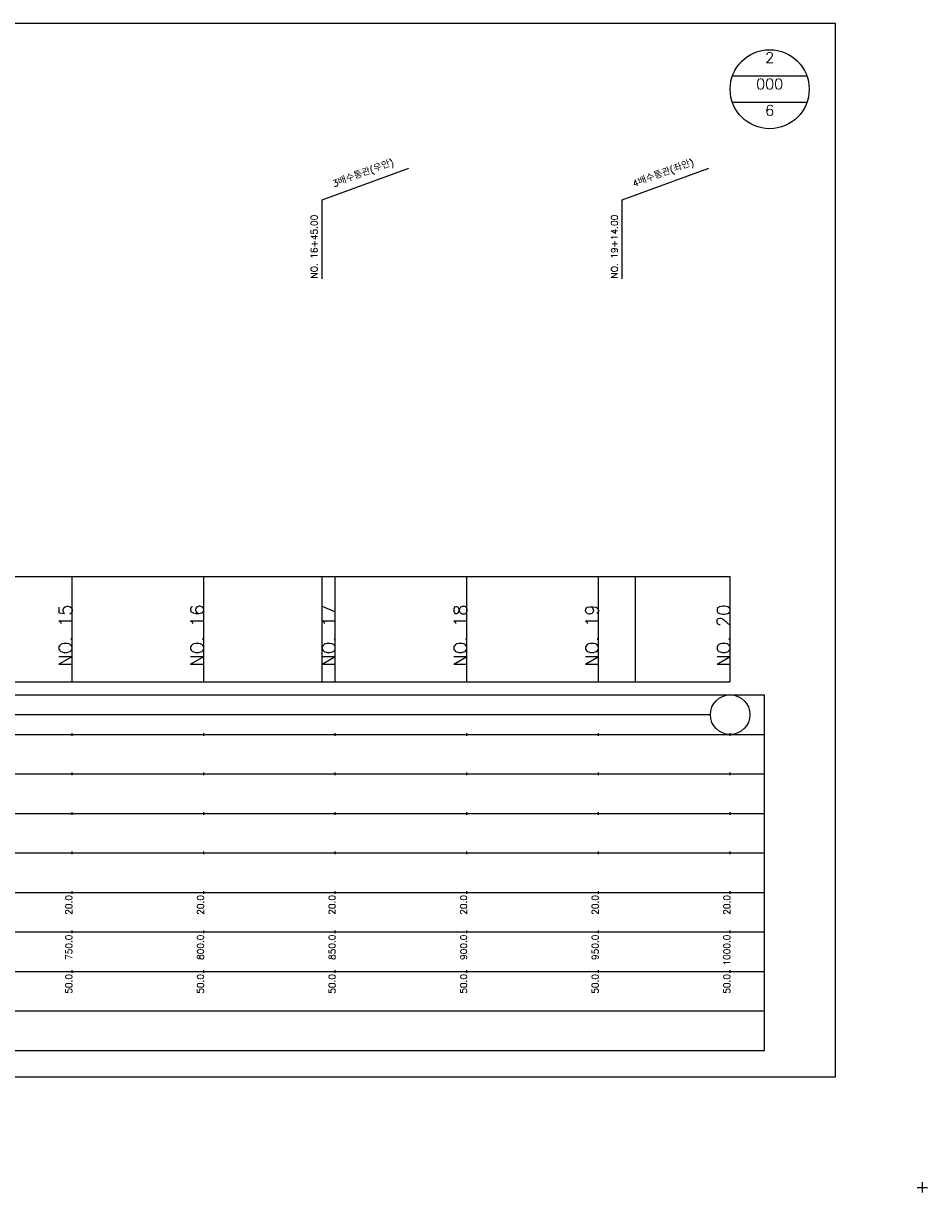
# Model space of a CAD drawing. Extents: x -2 to 685, y -2 to 1934.
# Tile 4 of 8: x 342 to 685, y 481 to 925. Entities that reach past the tile are written whole.
import ezdxf
from ezdxf.enums import TextEntityAlignment as Align

# ---------------------------------------------------------------- set-up
doc = ezdxf.new("R2010")
doc.units = 0
doc.header["$LTSCALE"] = 5
for name, color, linetype in [('BOX', 5, 'CONTINUOUS'), ('DT1', 3, 'CONTINUOUS'), ('DT2', 6, 'CONTINUOUS'), ('LT1', 4, 'CONTINUOUS'), ('ST1', 7, 'CONTINUOUS')]:
    doc.layers.add(name, color=color, linetype=linetype)
doc.styles.add('GHS', font='ROMANS.shx', dxfattribs={"bigfont": 'GHS.shx'})

msp = doc.modelspace()

# ---------------------------------------------------------------- linework, layer by layer
at = {"layer": 'BOX'}
msp.add_lwpolyline([(50, 525), (650, 525), (650, 925), (50, 925), (50, 525)], dxfattribs=at)
at = {"layer": 'DT1'}
for p, q in [((360, 704.83), (360, 705.83)), ((410, 704.83), (410, 705.83)), ((460, 704.83), (460, 705.83)), ((510, 704.83), (510, 705.83)), ((560, 704.83), (560, 705.83)), ((610, 704.83), (610, 705.83))]:
    msp.add_line(p, q, dxfattribs=at)
at = {"layer": 'LT1', "linetype": 'CONTINUOUS'}
for p, q in [((455, 858), (487.89, 869.97)), ((569, 858), (601.89, 869.97)), ((455, 828), (455, 858)), ((569, 828), (569, 858))]:
    msp.add_line(p, q, dxfattribs=at)
at = {"layer": 'LT1'}
for p, q in [((360, 675), (360, 715)), ((410, 675), (410, 715)), ((455, 675), (455, 715)), ((460, 675), (460, 715)), ((510, 675), (510, 715)), ((560, 675), (560, 715)), ((574, 675), (574, 715)), ((610, 675), (610, 715)), ((110, 675), (610, 675)), ((360, 654.5), (360, 655.5)), ((410, 654.5), (410, 655.5)), ((460, 654.5), (460, 655.5)), ((510, 654.5), (510, 655.5)), ((560, 654.5), (560, 655.5)), ((610, 654.5), (610, 655.5)), ((360, 639.5), (360, 640.5)), ((410, 639.5), (410, 640.5)), ((460, 639.5), (460, 640.5)), ((510, 639.5), (510, 640.5)), ((560, 639.5), (560, 640.5)), ((610, 639.5), (610, 640.5)), ((360, 624.5), (360, 625.5)), ((410, 624.5), (410, 625.5)), ((460, 624.5), (460, 625.5)), ((510, 624.5), (510, 625.5)), ((560, 624.5), (560, 625.5)), ((610, 624.5), (610, 625.5)), ((360, 609.5), (360, 610.5)), ((410, 609.5), (410, 610.5)), ((460, 609.5), (460, 610.5)), ((510, 609.5), (510, 610.5)), ((560, 609.5), (560, 610.5)), ((610, 609.5), (610, 610.5)), ((360, 594.5), (360, 595.5)), ((410, 594.5), (410, 595.5)), ((460, 594.5), (460, 595.5)), ((510, 594.5), (510, 595.5)), ((560, 594.5), (560, 595.5)), ((610, 594.5), (610, 595.5)), ((360, 579.5), (360, 580.5)), ((410, 579.5), (410, 580.5)), ((460, 579.5), (460, 580.5)), ((510, 579.5), (510, 580.5)), ((560, 579.5), (560, 580.5)), ((610, 579.5), (610, 580.5)), ((360, 564.5), (360, 565.5)), ((410, 564.5), (410, 565.5)), ((460, 564.5), (460, 565.5)), ((510, 564.5), (510, 565.5)), ((560, 564.5), (560, 565.5)), ((610, 564.5), (610, 565.5))]:
    msp.add_line(p, q, dxfattribs=at)
msp.add_lwpolyline([(110, 715), (160, 715), (210, 715), (260, 715), (310, 715), (360, 715), (410, 715), (460, 715), (510, 715), (560, 715), (610, 715)], dxfattribs=at)
at = {"layer": 'ST1', "linetype": 'CONTINUOUS'}
for p, q in [((639.14, 905), (610.86, 905)), ((639.14, 895), (610.86, 895)), ((117.5, 662.5), (602.5, 662.5))]:
    msp.add_line(p, q, dxfattribs=at)
at = {"layer": 'ST1'}
for p, q in [((80, 670), (623, 670)), ((623, 535), (623, 670)), ((87.5, 655), (623, 655)), ((80, 640), (623, 640)), ((87.5, 625), (623, 625)), ((80, 610), (623, 610)), ((80, 595), (623, 595)), ((80, 580), (623, 580)), ((80, 565), (623, 565)), ((80, 550), (623, 550)), ((80, 535), (623, 535)), ((683, 481), (683, 485)), ((681, 483), (685, 483))]:
    msp.add_line(p, q, dxfattribs=at)
at = {"layer": 'ST1', "linetype": 'CONTINUOUS'}
for centre, radius in [((625, 900), 15), ((610, 662.5), 7.5)]:
    msp.add_circle(centre, radius, dxfattribs=at)

# ---------------------------------------------------------------- texts
at = {"layer": 'DT1', "linetype": 'CONTINUOUS', "style": 'GHS'}
for s, p in [('3배수통관(우안)', (471, 866.99)), ('4배수통관(좌안)', (585, 866.99))]:
    msp.add_text(s, height=2.5, rotation=20, dxfattribs=at).set_placement(p, align=Align.CENTER)
for s, p in [('NO. 16+45.00 ', (453.25, 828.12)), ('NO. 19+14.00 ', (567.25, 828.12))]:
    msp.add_text(s, height=2.5, rotation=90, dxfattribs=at).set_placement(p)
at = {"layer": 'DT1', "style": 'GHS'}
for s, height, p in [('NO. 15', 5, (360, 704.33)), ('NO. 16', 5, (410, 704.33)), ('NO. 17', 5, (460, 704.33)), ('NO. 18', 5, (510, 704.33)), ('NO. 19', 5, (560, 704.33)), ('NO. 20', 5, (610, 704.33)), (' 20.0', 2.5, (360, 594)), (' 20.0', 2.5, (410, 594)), (' 20.0', 2.5, (460, 594)), (' 20.0', 2.5, (510, 594)), (' 20.0', 2.5, (560, 594)), (' 20.0', 2.5, (610, 594)), ('   750.0', 2.5, (360, 579)), ('   800.0', 2.5, (410, 579)), ('   850.0', 2.5, (460, 579)), ('   900.0', 2.5, (510, 579)), ('   950.0', 2.5, (560, 579)), ('  1000.0', 2.5, (610, 579)), ('  50.0', 2.5, (360, 564)), ('  50.0', 2.5, (410, 564)), ('  50.0', 2.5, (460, 564)), ('  50.0', 2.5, (510, 564)), ('  50.0', 2.5, (560, 564)), ('  50.0', 2.5, (610, 564))]:
    msp.add_text(s, height=height, rotation=90, dxfattribs=at).set_placement(p, align=Align.RIGHT)
at = {"layer": 'DT2', "linetype": 'CONTINUOUS', "style": 'GHS'}
for s, p in [('2', (625, 910)), ('000', (625, 900)), ('6', (625, 890))]:
    msp.add_text(s, height=4, dxfattribs=at).set_placement(p, align=Align.CENTER)

doc.saveas('drawing.dxf')
